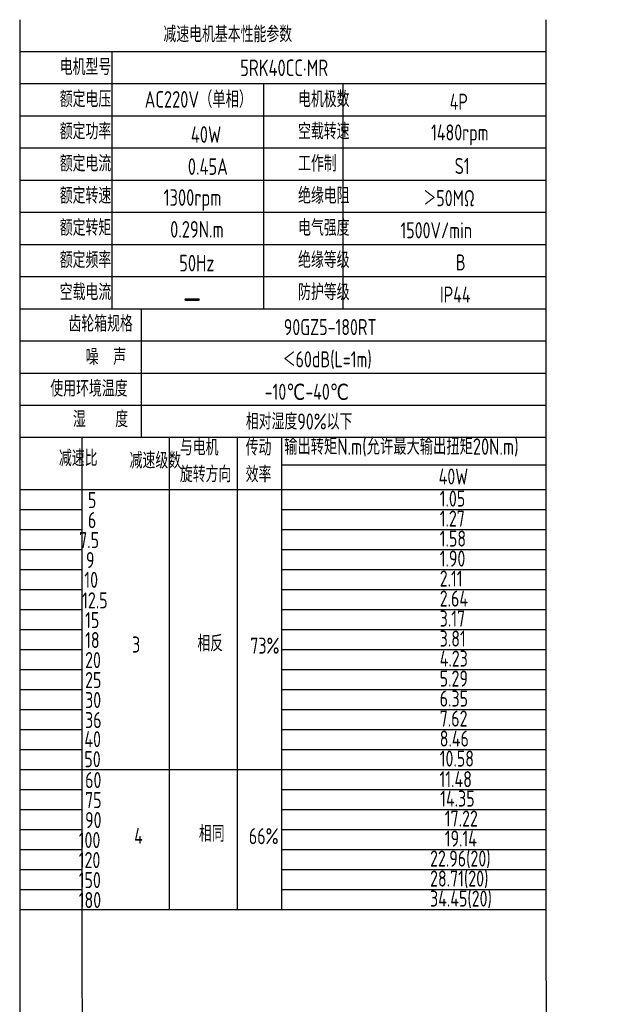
# Model space of a CAD drawing. Header units: inches. Extents: x 837 to 6223, y -2862 to 3098.
# Tile 135 of 139: x 5169 to 5456, y 2330 to 2811. Entities that reach past the tile are written whole.
import ezdxf

# ---------------------------------------------------------------- set-up
doc = ezdxf.new("R2010")
doc.units = ezdxf.units.IN
doc.header["$LTSCALE"] = 10
doc.header["$MEASUREMENT"] = 0
for name, color, linetype in [('1轮廓实线层', 7, 'Continuous'), ('2细线层', 4, 'Continuous'), ('6文字层', 3, 'Continuous')]:
    doc.layers.add(name, color=color, linetype=linetype)
doc.styles.add('PC_TEXTSTYLE', font='isocp.shx', dxfattribs={"width": 0.8, "bigfont": 'HZFS.SHX'})

msp = doc.modelspace()

# ---------------------------------------------------------------- linework, layer by layer
at = {"layer": '1轮廓实线层'}
for p, q in [((5168.98859, 2811.15996), (5168.98859, 2644.21938)), ((5168.98859, 2811.15996), (5168.98859, 2638.37406)), ((5425.93542, 2811.15996), (5425.93542, 2364.23465)), ((5168.98859, 2640.64778), (5168.98859, 2336.17349)), ((5168.98859, 2634.6774), (5168.98859, 2319.54212)), ((5168.98859, 2379.35408), (5168.98859, 2175.82255)), ((5168.98859, 2364.23465), (5168.98859, 2175.82255)), ((5425.93542, 2364.23465), (5426.24751, 2175.82256))]:
    msp.add_line(p, q, dxfattribs=at)
at = {"layer": '1轮廓实线层', "color": 4}
for p, q in [((5297.01192, 2593.62779), (5425.93542, 2593.62779)), ((5297.01192, 2581.61667), (5339.92704, 2581.61667))]:
    msp.add_line(p, q, dxfattribs=at)
at = {"layer": '2细线层'}
for p, q in [((5425.93542, 2795.45215), (5168.98859, 2795.45215)), ((5213.99675, 2795.45215), (5213.99675, 2669.78968)), ((5425.93542, 2779.74434), (5168.98859, 2779.74434)), ((5287.97841, 2779.74434), (5287.97841, 2669.78968)), ((5326.7227, 2779.74434), (5326.7227, 2669.78968)), ((5425.93542, 2764.03653), (5168.98859, 2764.03653)), ((5425.93542, 2748.32872), (5168.98859, 2748.32872)), ((5425.93542, 2732.62091), (5168.98859, 2732.62091)), ((5425.93542, 2716.9131), (5168.98859, 2716.9131)), ((5425.93542, 2701.2053), (5168.98859, 2701.2053)), ((5425.93542, 2685.49749), (5168.98859, 2685.49749)), ((5425.93542, 2669.78968), (5168.98859, 2669.78968)), ((5228.27648, 2669.78968), (5228.27648, 2606.95844)), ((5425.93542, 2654.08187), (5168.98859, 2654.08187)), ((5425.93542, 2638.37406), (5168.98859, 2638.37406)), ((5425.93542, 2638.37406), (5168.98859, 2638.37406)), ((5425.93542, 2622.66625), (5168.98859, 2622.66625)), ((5425.93542, 2622.66625), (5168.98859, 2622.66625)), ((5361.47181, 2606.95844), (5168.98859, 2606.95844)), ((5425.93542, 2606.95844), (5168.98859, 2606.95844)), ((5199.51486, 2347.12454), (5199.51486, 2606.95844)), ((5242.17223, 2376.43605), (5242.17223, 2606.95844)), ((5275.34481, 2376.43605), (5275.34481, 2606.95844)), ((5297.01192, 2376.43605), (5297.01192, 2606.95844)), ((5168.98859, 2581.61667), (5425.93542, 2581.61667)), ((5168.98859, 2571.84617), (5199.51486, 2571.84617)), ((5297.01192, 2571.84617), (5425.93542, 2571.84617)), ((5168.98859, 2562.07566), (5199.51486, 2562.07566)), ((5297.01192, 2562.07566), (5425.93542, 2562.07566)), ((5168.98859, 2552.30516), (5199.51486, 2552.30516)), ((5297.01192, 2552.30516), (5425.93542, 2552.30516)), ((5168.98859, 2542.53465), (5199.51486, 2542.53465)), ((5297.01192, 2542.53465), (5425.93542, 2542.53465)), ((5168.98859, 2532.76414), (5199.51486, 2532.76414)), ((5297.01192, 2532.76414), (5425.93542, 2532.76414)), ((5168.98859, 2522.99364), (5199.51486, 2522.99364)), ((5297.01192, 2522.99364), (5425.93542, 2522.99364)), ((5168.98859, 2513.22313), (5199.51486, 2513.22313)), ((5297.01192, 2513.22313), (5425.93542, 2513.22313)), ((5168.98859, 2503.45263), (5199.51486, 2503.45263)), ((5297.01192, 2503.45263), (5425.93542, 2503.45263)), ((5168.98859, 2493.68212), (5199.51486, 2493.68212)), ((5297.01192, 2493.68212), (5425.93542, 2493.68212)), ((5168.98859, 2483.91162), (5199.51486, 2483.91162)), ((5297.01192, 2483.91162), (5425.93542, 2483.91162)), ((5168.98859, 2474.14111), (5199.51486, 2474.14111)), ((5297.01192, 2474.14111), (5425.93542, 2474.14111)), ((5168.98859, 2464.37061), (5199.51486, 2464.37061)), ((5297.01192, 2464.37061), (5425.93542, 2464.37061)), ((5168.98859, 2454.6001), (5199.51486, 2454.6001)), ((5297.01192, 2454.6001), (5425.93542, 2454.6001)), ((5168.98859, 2444.82959), (5297.01192, 2444.82959)), ((5297.01192, 2444.82959), (5425.93542, 2444.82959)), ((5168.98859, 2435.05909), (5199.51486, 2435.05909)), ((5297.01192, 2435.05909), (5425.93542, 2435.05909)), ((5168.98859, 2425.28858), (5199.51486, 2425.28858)), ((5297.01192, 2425.28858), (5425.93542, 2425.28858)), ((5168.98859, 2415.51808), (5199.51486, 2415.51808)), ((5297.01192, 2415.51808), (5425.93542, 2415.51808)), ((5168.98859, 2405.74757), (5199.51486, 2405.74757)), ((5297.01192, 2405.74757), (5425.93542, 2405.74757)), ((5168.98859, 2395.97707), (5199.51486, 2395.97707)), ((5297.01192, 2395.97707), (5425.93542, 2395.97707)), ((5168.98859, 2386.20656), (5199.51486, 2386.20656)), ((5297.01192, 2386.20656), (5425.93542, 2386.20656)), ((5168.98859, 2376.43605), (5297.01192, 2376.43605)), ((5297.01192, 2376.43605), (5425.93542, 2376.43605)), ((5199.96578, 2175.82256), (5199.51486, 2347.12454))]:
    msp.add_line(p, q, dxfattribs=at)

# ---------------------------------------------------------------- texts
at = {"layer": '6文字层', "attachment_point": 1, "style": 'PC_TEXTSTYLE'}
for s, insert, char_height, width in [('{\\C3;减速电机基本性能参数}', (5239.18053, 2807.98901), 7.8539044, 91.6376662), ('{\\C3;         电机型号 }', (5156.22369, 2791.94018), 7.8539044, 91.6376662), ('\\pi23.001;{\\C3;      5RK40CC·MR}', (5231.4395, 2791.69257), 8.100556, 112.3650494), ('{\\C3;         额定电压}', (5156.22369, 2776.23237), 7.8539044, 91.6376662), ('{\\C3;       AC220V（单相）}', (5204.06858, 2776.2666), 8.100556, 94.5155433), ('{\\C3;         电机极数}', (5272.60073, 2776.23237), 7.8539044, 91.6376662), ('{\\C3;         4P}', (5346.61977, 2775.02678), 7.8539044, 91.6376662), ('{\\C3;         额定功率}', (5156.22369, 2760.52456), 7.8539044, 91.6376662), ('{\\C3;         空载转速}', (5272.60073, 2760.52456), 7.8539044, 91.6376662), ('{\\C3;              40W}', (5200.6949, 2759.1264), 8.100556, 94.5155433), ('{\\C3;          1480rpm}', (5333.95067, 2760.00091), 7.8539044, 91.6376662), ('{\\C3;         额定电流}', (5156.22369, 2744.81675), 7.8539044, 91.6376662), ('{\\C3;              0.45A}', (5199.21846, 2743.45208), 8.100556, 94.5155433), ('{\\C3;         工作制}', (5272.60073, 2744.81675), 7.8539044, 91.6376662), ('{\\C3;           S1}', (5341.88656, 2743.61116), 7.8539044, 91.6376662), ('{\\C3;         额定转速}', (5156.22369, 2729.10894), 7.8539044, 91.6376662), ('{\\C3;       1300rpm}', (5213.3235, 2728.32841), 8.100556, 94.5155433), ('{\\C3;         绝缘电阻}', (5272.60073, 2729.10894), 7.8539044, 91.6376662), ('{\\C3;       ＞50MΩ}', (5340.99908, 2727.90335), 7.8539044, 91.6376662), ('{\\C3;         额定转矩}', (5156.22369, 2713.40113), 7.8539044, 91.6376662), ('{\\C3;         电气强度}', (5272.60073, 2713.40113), 7.8539044, 91.6376662), ('{\\C3;       0.29N.m}', (5216.5183, 2712.78252), 8.100556, 94.5155433), ('{\\C3;  1500V/min}', (5347.74664, 2712.19554), 7.8539044, 91.6376662), ('{\\C3;         额定频率}', (5156.22369, 2697.69332), 7.8539044, 91.6376662), ('{\\C3;         绝缘等级}', (5272.60073, 2697.69332), 7.8539044, 91.6376662), ('{\\C3;        50Hz}', (5217.24769, 2696.28268), 8.100556, 94.5155433), ('{\\C3;          B}', (5346.02812, 2696.48773), 7.8539044, 91.6376662), ('{\\C3;         空载电流}', (5156.22369, 2681.98551), 7.8539044, 91.6376662), ('{\\C3;         防护等级}', (5272.60073, 2681.98551), 7.8539044, 91.6376662), ('{\\C3;         IP44}', (5341.88656, 2680.77992), 7.8539044, 91.6376662), ('{\\C3;        \\H1.6708x;—}', (5220.00417, 2682.33898), 7.8539044, 91.6376662), ('{\\C3;              齿轮箱规格}', (5142.52779, 2666.55837), 7.8539044, 91.6376662), ('{\\C3;             90GZ5-180RT}', (5251.26496, 2664.91819), 7.8539044, 91.6376662), ('{\\C3;              噪  声}', (5150.90586, 2650.3627), 7.8539044, 91.6376662), ('{\\C3;              ＜60dB(L=1m)}', (5247.13196, 2649.16229), 7.8539044, 91.6376662), ('{\\C3;       使用环境温度}', (5158.80044, 2634.86209), 7.8539044, 91.6376662), ('{\\C3;       -10℃-40℃}', (5263.48516, 2633.3006), 7.8539044, 91.6376662), ('{\\C3;           湿    度}', (5155.49742, 2619.90227), 7.8539044, 91.6376662), ('{\\C3;      相对湿度90%以下}', (5257.86447, 2618.78361), 7.8539044, 91.6376662), ('{\\C3;与电机\\P旋转方向}', (5247.20878, 2606.10419), 7.853904, 91.6376662), ('{\\C3;输出转矩N.m(允许最大输出扭矩20N.m)}', (5298.15257, 2606.67233), 8.100556, 140.9134884), ('{\\C3;传动\\P效率}', (5279.35502, 2606.0219), 7.853904, 91.6376662), ('{\\C3;              减速比}', (5137.85554, 2600.85792), 7.8539044, 91.6376662), ('{\\C3;              减速级数}', (5172.38351, 2599.71875), 7.8539044, 91.6376662), ('{\\C3;                40W}', (5316.10934, 2591.90768), 7.8539044, 91.6376662), ('{\\C3;                   5}', (5134.05092, 2580.38238), 7.8539044, 91.6376662), ('{\\C3;                1.05}', (5316.62093, 2581.11937), 7.8539044, 91.6376662), ('{\\C3;                   6}', (5134.05092, 2570.61187), 7.8539044, 91.6376662), ('{\\C3;                1.27}', (5316.62093, 2571.34886), 7.8539044, 91.6376662), ('{\\C3;                  7.5}', (5133.36174, 2560.84137), 7.8539044, 91.6376662), ('{\\C3;                1.58}', (5316.62093, 2561.57835), 7.8539044, 91.6376662), ('{\\C3;                  9}', (5136.6706, 2551.07086), 7.8539044, 91.6376662), ('{\\C3;                1.90}', (5316.62093, 2551.80785), 7.8539044, 91.6376662), ('{\\C3;                   10}', (5132.30339, 2541.4186), 7.8539044, 91.6376662), ('{\\C3;                2.11}', (5316.62093, 2542.03734), 7.8539044, 91.6376662), ('{\\C3;                   12.5}', (5131.21056, 2531.40811), 7.8539044, 91.6376662), ('{\\C3;                2.64}', (5316.62093, 2532.26684), 7.8539044, 91.6376662), ('{\\C3;                   15}', (5132.67258, 2521.75935), 7.8539044, 91.6376662), ('{\\C3;                3.17}', (5316.62093, 2522.49633), 7.8539044, 91.6376662), ('{\\C3;                   18}', (5132.67258, 2511.98884), 7.8539044, 91.6376662), ('{\\C3;     相反}', (5237.80685, 2510.35759), 7.8539044, 91.6376662), ('{\\C3;                3.81}', (5316.62093, 2512.72583), 7.8539044, 91.6376662), ('{\\C3;     3}', (5205.9102, 2509.80047), 7.8539044, 91.6376662), ('{\\C3;  73%}', (5274.4122, 2509.26231), 7.8539044, 91.6376662), ('{\\C3;                   20}', (5132.67258, 2502.21834), 7.8539044, 91.6376662), ('{\\C3;                4.23}', (5316.62093, 2502.95532), 7.8539044, 91.6376662), ('{\\C3;                   25}', (5132.67258, 2492.44783), 7.8539044, 91.6376662), ('{\\C3;                5.29}', (5316.62093, 2493.18481), 7.8539044, 91.6376662), ('{\\C3;                   30}', (5132.67258, 2482.67732), 7.8539044, 91.6376662), ('{\\C3;                6.35}', (5316.62093, 2483.41431), 7.8539044, 91.6376662), ('{\\C3;                   36}', (5132.67258, 2472.90682), 7.8539044, 91.6376662), ('{\\C3;                7.62}', (5316.62093, 2473.6438), 7.8539044, 91.6376662), ('{\\C3;                   40}', (5132.31317, 2463.57174), 7.8539044, 91.6376662), ('{\\C3;                8.46}', (5316.62093, 2463.8733), 7.8539044, 91.6376662), ('{\\C3;                   50}', (5132.31317, 2453.80124), 7.8539044, 91.6376662), ('{\\C3;                10.58}', (5316.62093, 2454.10279), 7.8539044, 91.6376662), ('{\\C3;                   60}', (5132.67258, 2443.5953), 7.8539044, 91.6376662), ('{\\C3;                11.48}', (5316.53158, 2444.03159), 7.8539044, 91.6376662), ('{\\C3;                 14.35}', (5313.27231, 2434.56178), 7.8539044, 91.6376662), ('{\\C3;                   75}', (5132.67258, 2433.8248), 7.8539044, 91.6376662), ('{\\C3;                  17.22}', (5311.90852, 2424.79128), 7.8539044, 91.6376662), ('{\\C3;                   90}', (5132.67258, 2424.05429), 7.8539044, 91.6376662), ('{\\C3;     4}', (5206.94404, 2416.35635), 7.8539044, 91.6376662), ('{\\C3;     相同}', (5238.51854, 2417.40695), 7.8539044, 91.6376662), ('{\\C3;   66%}', (5270.12234, 2416.18835), 7.8539044, 91.6376662), ('{\\C3;                  19.14}', (5311.90852, 2415.02077), 7.8539044, 91.6376662), ('{\\C3;                  100}', (5133.15741, 2414.28378), 7.8539044, 91.6376662), ('{\\C3;                22.96(20)}', (5311.90638, 2405.25026), 7.8539044, 91.6376662), ('{\\C3;                  120}', (5133.15741, 2404.51328), 7.8539044, 91.6376662), ('{\\C3;                28.71(20)}', (5311.90638, 2395.47976), 7.8539044, 91.6376662), ('{\\C3;                  150}', (5133.15741, 2394.74277), 7.8539044, 91.6376662), ('{\\C3;                34.45(20)}', (5311.90638, 2385.70925), 7.8539044, 91.6376662), ('{\\C3;                  180}', (5133.15741, 2384.97227), 7.8539044, 91.6376662)]:
    msp.add_mtext(s, dxfattribs=dict(at, insert=insert, char_height=char_height, width=width))

doc.saveas('drawing.dxf')
